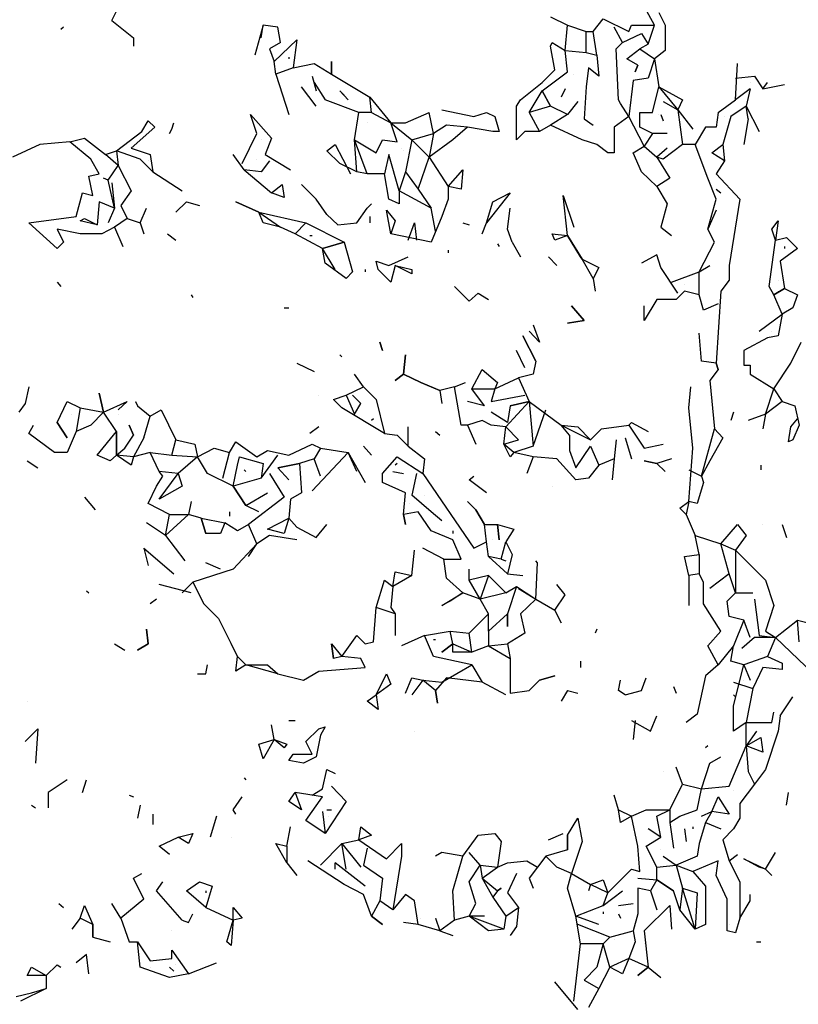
# Model space of a CAD drawing. Extents: x 0.09 to 3.89, y 0.21 to 4.75.
# Tile 3 of 6: x 1.12 to 2.34, y 1.17 to 2.71. Entities that reach past the tile are written whole.
import ezdxf

# ---------------------------------------------------------------- set-up
doc = ezdxf.new("R2010")
doc.units = 0
doc.header["$LTSCALE"] = 0.4
doc.header["$MEASUREMENT"] = 0
doc.layers.get('0').update_dxf_attribs({"color": 9, "linetype": 'CONTINUOUS'})

msp = doc.modelspace()

# ---------------------------------------------------------------- linework, layer by layer
for p, q in [((2.116, 2.703), (2.096, 2.74)), ((1.266, 2.71), (1.276, 2.73)), ((2.123, 2.723), (2.133, 2.703)), ((1.266, 2.71), (1.3, 2.683)), ((1.503, 2.703), (1.49, 2.656)), ((1.5, 2.683), (1.503, 2.703)), ((1.526, 2.7), (1.503, 2.703)), ((1.953, 2.716), (1.98, 2.703)), ((1.976, 2.663), (1.98, 2.703)), ((1.98, 2.703), (2.009, 2.693)), ((2.02, 2.693), (2.036, 2.713)), ((2.036, 2.713), (2.076, 2.693)), ((2.076, 2.693), (2.08, 2.703)), ((2.08, 2.703), (2.116, 2.703)), ((2.106, 2.673), (2.116, 2.703)), ((2.133, 2.703), (2.133, 2.663)), ((1.19, 2.7), (1.186, 2.696)), ((1.53, 2.676), (1.526, 2.7)), ((2.009, 2.66), (2.009, 2.693)), ((2.009, 2.693), (2.02, 2.693)), ((2.026, 2.656), (2.02, 2.693)), ((2.066, 2.676), (2.053, 2.7)), ((2.066, 2.676), (2.096, 2.69)), ((2.096, 2.69), (2.106, 2.673)), ((1.3, 2.683), (1.3, 2.67)), ((1.53, 2.676), (1.513, 2.666)), ((1.52, 2.646), (1.556, 2.68)), ((1.556, 2.68), (1.55, 2.636)), ((1.953, 2.67), (1.956, 2.676)), ((1.956, 2.676), (1.976, 2.663)), ((2.056, 2.666), (2.066, 2.676)), ((2.106, 2.673), (2.093, 2.666)), ((1.513, 2.666), (1.52, 2.646)), ((1.96, 2.633), (1.953, 2.67)), ((1.98, 2.63), (1.976, 2.663)), ((1.976, 2.663), (2.009, 2.66)), ((2.009, 2.66), (2.026, 2.656)), ((2.026, 2.656), (2.029, 2.623)), ((2.06, 2.586), (2.056, 2.666)), ((2.073, 2.65), (2.093, 2.666)), ((2.093, 2.666), (2.116, 2.65)), ((2.133, 2.663), (2.116, 2.65)), ((1.523, 2.626), (1.52, 2.646)), ((1.543, 2.653), (1.543, 2.65)), ((1.55, 2.636), (1.583, 2.643)), ((1.583, 2.643), (1.61, 2.626)), ((1.61, 2.626), (1.61, 2.646)), ((1.61, 2.646), (1.61, 2.626)), ((2.09, 2.64), (2.073, 2.65)), ((2.086, 2.63), (2.09, 2.64)), ((2.09, 2.64), (2.086, 2.63)), ((2.086, 2.63), (2.09, 2.64)), ((2.116, 2.65), (2.106, 2.62)), ((2.116, 2.65), (2.123, 2.606)), ((2.243, 2.586), (2.246, 2.643)), ((1.55, 2.636), (1.523, 2.626)), ((1.523, 2.626), (1.543, 2.563)), ((1.61, 2.626), (1.67, 2.59)), ((1.94, 2.613), (1.96, 2.633)), ((1.94, 2.6), (1.98, 2.63)), ((1.99, 2.626), (1.99, 2.626)), ((2.013, 2.636), (2.009, 2.606)), ((2.029, 2.623), (2.013, 2.636)), ((1.58, 2.623), (1.586, 2.6)), ((1.583, 2.613), (1.6, 2.586)), ((1.906, 2.586), (1.94, 2.613)), ((2.083, 2.616), (2.076, 2.56)), ((2.106, 2.62), (2.083, 2.616)), ((2.243, 2.62), (2.273, 2.623)), ((2.266, 2.613), (2.266, 2.613)), ((2.273, 2.623), (2.286, 2.603)), ((2.286, 2.603), (2.293, 2.613)), ((2.286, 2.603), (2.32, 2.61)), ((1.586, 2.576), (1.563, 2.606)), ((1.63, 2.593), (1.623, 2.6)), ((1.623, 2.6), (1.636, 2.586)), ((1.92, 2.566), (1.94, 2.6)), ((1.94, 2.6), (1.953, 2.576)), ((1.953, 2.576), (1.94, 2.6)), ((1.976, 2.603), (1.97, 2.59)), ((2.009, 2.606), (2.006, 2.556)), ((2.113, 2.566), (2.123, 2.606)), ((2.123, 2.606), (2.153, 2.57)), ((2.123, 2.606), (2.16, 2.586)), ((2.266, 2.603), (2.243, 2.586)), ((2.266, 2.603), (2.26, 2.576)), ((1.653, 2.566), (1.6, 2.586)), ((1.63, 2.593), (1.63, 2.593)), ((1.673, 2.566), (1.67, 2.59)), ((1.67, 2.59), (1.703, 2.55)), ((1.9, 2.576), (1.906, 2.586)), ((1.996, 2.583), (1.98, 2.563)), ((2.063, 2.58), (2.06, 2.586)), ((2.076, 2.56), (2.063, 2.58)), ((2.13, 2.583), (2.153, 2.57)), ((2.16, 2.586), (2.153, 2.57)), ((2.216, 2.566), (2.243, 2.586)), ((1.493, 2.533), (1.483, 2.563)), ((1.483, 2.563), (1.516, 2.526)), ((1.646, 2.523), (1.653, 2.566)), ((1.673, 2.566), (1.653, 2.566)), ((1.673, 2.566), (1.703, 2.55)), ((1.726, 2.55), (1.763, 2.566)), ((1.77, 2.533), (1.763, 2.566)), ((1.783, 2.57), (1.783, 2.57)), ((1.783, 2.57), (1.833, 2.56)), ((1.833, 2.56), (1.853, 2.566)), ((1.853, 2.566), (1.866, 2.56)), ((1.9, 2.523), (1.9, 2.576)), ((1.953, 2.576), (1.92, 2.566)), ((1.92, 2.566), (1.936, 2.536)), ((1.98, 2.563), (1.953, 2.576)), ((1.98, 2.563), (1.953, 2.546)), ((2.093, 2.543), (2.093, 2.566)), ((2.093, 2.566), (2.113, 2.566)), ((2.123, 2.563), (2.123, 2.563)), ((2.126, 2.563), (2.13, 2.553)), ((2.153, 2.57), (2.16, 2.516)), ((2.153, 2.57), (2.176, 2.54)), ((2.216, 2.566), (2.213, 2.543)), ((2.216, 2.566), (2.216, 2.566)), ((2.26, 2.576), (2.236, 2.56)), ((2.263, 2.556), (2.26, 2.576)), ((2.26, 2.576), (2.28, 2.536)), ((1.313, 2.536), (1.323, 2.553)), ((1.323, 2.553), (1.333, 2.543)), ((1.36, 2.54), (1.363, 2.55)), ((1.666, 2.55), (1.666, 2.55)), ((1.713, 2.52), (1.703, 2.55)), ((1.703, 2.55), (1.736, 2.523)), ((1.703, 2.55), (1.726, 2.55)), ((1.866, 2.56), (1.873, 2.536)), ((1.87, 2.55), (1.87, 2.55)), ((2.006, 2.556), (2.02, 2.546)), ((2.076, 2.56), (2.053, 2.543)), ((2.1, 2.513), (2.076, 2.56)), ((2.236, 2.56), (2.223, 2.516)), ((2.226, 2.56), (2.226, 2.56)), ((2.263, 2.556), (2.256, 2.516)), ((1.273, 2.506), (1.313, 2.536)), ((1.333, 2.543), (1.296, 2.51)), ((1.356, 2.533), (1.36, 2.54)), ((1.47, 2.486), (1.493, 2.533)), ((1.736, 2.523), (1.77, 2.533)), ((1.77, 2.533), (1.763, 2.496)), ((1.79, 2.546), (1.77, 2.533)), ((1.823, 2.543), (1.79, 2.546)), ((1.823, 2.543), (1.8, 2.523)), ((1.863, 2.536), (1.823, 2.543)), ((1.873, 2.536), (1.863, 2.536)), ((1.913, 2.536), (1.9, 2.523)), ((1.936, 2.536), (1.913, 2.536)), ((1.953, 2.546), (1.936, 2.536)), ((2.003, 2.523), (1.953, 2.546)), ((2.053, 2.543), (2.053, 2.503)), ((2.113, 2.533), (2.093, 2.543)), ((2.113, 2.533), (2.093, 2.543)), ((2.113, 2.533), (2.1, 2.513)), ((2.136, 2.533), (2.113, 2.533)), ((2.196, 2.543), (2.18, 2.516)), ((2.213, 2.543), (2.196, 2.543)), ((1.153, 2.516), (1.11, 2.496)), ((1.2, 2.52), (1.153, 2.516)), ((1.2, 2.52), (1.223, 2.526)), ((1.233, 2.493), (1.2, 2.52)), ((1.223, 2.526), (1.256, 2.5)), ((1.5, 2.523), (1.5, 2.523)), ((1.516, 2.526), (1.506, 2.5)), ((1.603, 2.506), (1.616, 2.516)), ((1.616, 2.516), (1.64, 2.47)), ((1.666, 2.47), (1.646, 2.523)), ((1.646, 2.523), (1.68, 2.503)), ((1.65, 2.473), (1.646, 2.523)), ((1.68, 2.503), (1.69, 2.523)), ((1.69, 2.523), (1.713, 2.52)), ((1.736, 2.523), (1.726, 2.473)), ((1.763, 2.496), (1.736, 2.523)), ((1.8, 2.523), (1.763, 2.496)), ((2.026, 2.516), (2.003, 2.523)), ((2.043, 2.503), (2.026, 2.516)), ((2.043, 2.503), (2.026, 2.516)), ((2.16, 2.516), (2.13, 2.493)), ((2.18, 2.516), (2.16, 2.516)), ((2.2, 2.463), (2.18, 2.516)), ((2.206, 2.503), (2.223, 2.516)), ((2.223, 2.516), (2.226, 2.49)), ((2.223, 2.516), (2.226, 2.49)), ((1.256, 2.5), (1.273, 2.506)), ((1.31, 2.493), (1.273, 2.506)), ((1.273, 2.506), (1.276, 2.483)), ((1.296, 2.51), (1.326, 2.5)), ((1.623, 2.486), (1.603, 2.506)), ((1.72, 2.51), (1.72, 2.51)), ((1.723, 2.506), (1.723, 2.506)), ((2.053, 2.503), (2.043, 2.503)), ((2.083, 2.503), (2.1, 2.513)), ((2.096, 2.473), (2.083, 2.503)), ((2.1, 2.513), (2.12, 2.496)), ((2.136, 2.51), (2.12, 2.496)), ((2.226, 2.49), (2.206, 2.503)), ((1.246, 2.47), (1.233, 2.493)), ((1.276, 2.483), (1.256, 2.5)), ((1.33, 2.473), (1.31, 2.493)), ((1.323, 2.49), (1.323, 2.49)), ((1.326, 2.5), (1.33, 2.473)), ((1.473, 2.476), (1.456, 2.5)), ((1.493, 2.493), (1.493, 2.493)), ((1.513, 2.49), (1.5, 2.473)), ((1.506, 2.5), (1.546, 2.476)), ((1.65, 2.473), (1.623, 2.486)), ((1.7, 2.5), (1.693, 2.47)), ((1.716, 2.443), (1.7, 2.5)), ((1.746, 2.446), (1.763, 2.496)), ((1.763, 2.496), (1.793, 2.45)), ((2.13, 2.493), (2.12, 2.496)), ((2.12, 2.496), (2.14, 2.463)), ((2.226, 2.49), (2.213, 2.47)), ((1.23, 2.466), (1.246, 2.47)), ((1.26, 2.46), (1.276, 2.483)), ((1.276, 2.483), (1.296, 2.443)), ((1.33, 2.473), (1.376, 2.443)), ((1.5, 2.473), (1.473, 2.476)), ((1.473, 2.476), (1.516, 2.44)), ((1.666, 2.47), (1.65, 2.473)), ((1.693, 2.47), (1.666, 2.47)), ((1.693, 2.47), (1.666, 2.47)), ((1.7, 2.43), (1.693, 2.47)), ((1.726, 2.473), (1.716, 2.443)), ((1.726, 2.473), (1.746, 2.446)), ((1.793, 2.45), (1.816, 2.476)), ((1.816, 2.476), (1.813, 2.446)), ((2.12, 2.45), (2.096, 2.473)), ((2.213, 2.47), (2.25, 2.43)), ((1.236, 2.436), (1.23, 2.466)), ((1.26, 2.46), (1.253, 2.463)), ((1.27, 2.416), (1.26, 2.46)), ((1.266, 2.456), (1.266, 2.456)), ((1.266, 2.456), (1.27, 2.416)), ((2.14, 2.463), (2.12, 2.45)), ((2.213, 2.43), (2.2, 2.463)), ((1.21, 2.403), (1.22, 2.44)), ((1.22, 2.44), (1.236, 2.436)), ((1.296, 2.443), (1.28, 2.42)), ((1.516, 2.44), (1.533, 2.453)), ((1.536, 2.433), (1.516, 2.44)), ((1.533, 2.453), (1.536, 2.433)), ((1.586, 2.43), (1.563, 2.453)), ((1.766, 2.416), (1.716, 2.443)), ((1.716, 2.443), (1.716, 2.423)), ((1.746, 2.446), (1.766, 2.416)), ((1.813, 2.446), (1.793, 2.45)), ((1.793, 2.45), (1.793, 2.43)), ((1.89, 2.44), (1.853, 2.393)), ((1.863, 2.426), (1.89, 2.44)), ((2.12, 2.45), (2.136, 2.423)), ((2.213, 2.446), (2.22, 2.44)), ((1.246, 2.426), (1.243, 2.39)), ((1.27, 2.416), (1.246, 2.426)), ((1.383, 2.426), (1.366, 2.41)), ((1.383, 2.426), (1.403, 2.42)), ((1.496, 2.41), (1.46, 2.426)), ((1.46, 2.426), (1.496, 2.41)), ((1.603, 2.406), (1.586, 2.43)), ((1.716, 2.423), (1.7, 2.43)), ((1.793, 2.43), (1.783, 2.403)), ((1.853, 2.393), (1.863, 2.426)), ((1.98, 2.373), (1.973, 2.436)), ((1.973, 2.436), (1.99, 2.386)), ((2.2, 2.383), (2.213, 2.43)), ((2.25, 2.43), (2.233, 2.326)), ((1.27, 2.416), (1.26, 2.393)), ((1.28, 2.42), (1.29, 2.4)), ((1.31, 2.393), (1.32, 2.416)), ((1.496, 2.41), (1.53, 2.386)), ((1.503, 2.393), (1.496, 2.41)), ((1.496, 2.41), (1.57, 2.393)), ((1.65, 2.393), (1.666, 2.416)), ((1.666, 2.416), (1.673, 2.423)), ((1.703, 2.376), (1.696, 2.413)), ((1.696, 2.413), (1.71, 2.396)), ((1.773, 2.38), (1.766, 2.416)), ((1.886, 2.383), (1.89, 2.416)), ((2.136, 2.423), (2.126, 2.386)), ((2.213, 2.413), (2.2, 2.383)), ((1.136, 2.393), (1.21, 2.403)), ((1.18, 2.353), (1.136, 2.393)), ((1.216, 2.396), (1.223, 2.4)), ((1.243, 2.39), (1.216, 2.396)), ((1.223, 2.4), (1.243, 2.39)), ((1.29, 2.4), (1.27, 2.386)), ((1.29, 2.4), (1.31, 2.393)), ((1.31, 2.393), (1.316, 2.376)), ((1.53, 2.386), (1.503, 2.393)), ((1.57, 2.393), (1.553, 2.376)), ((1.57, 2.393), (1.63, 2.363)), ((1.603, 2.406), (1.603, 2.406)), ((1.603, 2.406), (1.62, 2.39)), ((1.62, 2.39), (1.65, 2.393)), ((1.67, 2.403), (1.67, 2.393)), ((1.71, 2.396), (1.703, 2.376)), ((1.73, 2.366), (1.74, 2.393)), ((1.74, 2.393), (1.743, 2.366)), ((1.783, 2.403), (1.766, 2.363)), ((1.776, 2.396), (1.776, 2.396)), ((1.816, 2.393), (1.826, 2.39)), ((1.846, 2.376), (1.853, 2.393)), ((2.3, 2.383), (2.31, 2.396)), ((2.31, 2.396), (2.306, 2.366)), ((1.216, 2.376), (1.18, 2.383)), ((1.18, 2.383), (1.19, 2.363)), ((1.27, 2.386), (1.25, 2.376)), ((1.27, 2.386), (1.283, 2.356)), ((1.553, 2.376), (1.53, 2.386)), ((1.893, 2.363), (1.886, 2.383)), ((2.126, 2.386), (2.143, 2.373)), ((2.21, 2.363), (2.2, 2.383)), ((2.306, 2.366), (2.3, 2.383)), ((1.19, 2.363), (1.18, 2.353)), ((1.25, 2.376), (1.216, 2.376)), ((1.353, 2.376), (1.366, 2.366)), ((1.596, 2.353), (1.553, 2.376)), ((1.576, 2.373), (1.58, 2.373)), ((1.596, 2.353), (1.63, 2.363)), ((1.63, 2.363), (1.596, 2.353)), ((1.63, 2.363), (1.643, 2.316)), ((1.766, 2.363), (1.703, 2.376)), ((1.893, 2.363), (1.893, 2.363)), ((1.893, 2.363), (1.906, 2.34)), ((1.96, 2.366), (1.956, 2.376)), ((1.956, 2.376), (1.98, 2.373)), ((1.98, 2.373), (1.96, 2.366)), ((2, 2.34), (1.98, 2.373)), ((1.98, 2.373), (2.003, 2.336)), ((2.186, 2.316), (2.21, 2.363)), ((2.296, 2.293), (2.306, 2.366)), ((2.306, 2.366), (2.323, 2.37)), ((2.323, 2.37), (2.34, 2.353)), ((1.616, 2.32), (1.596, 2.353)), ((1.6, 2.33), (1.596, 2.353)), ((1.793, 2.35), (1.793, 2.346)), ((1.87, 2.36), (1.873, 2.356)), ((2.34, 2.353), (2.313, 2.333)), ((2.32, 2.356), (2.32, 2.353)), ((1.683, 2.32), (1.68, 2.333)), ((1.68, 2.333), (1.7, 2.326)), ((1.7, 2.326), (1.73, 2.34)), ((1.95, 2.34), (1.963, 2.326)), ((2.003, 2.336), (2, 2.34)), ((2.02, 2.306), (2.003, 2.336)), ((2.003, 2.336), (2.029, 2.323)), ((2.12, 2.343), (2.096, 2.33)), ((2.126, 2.323), (2.12, 2.343)), ((2.313, 2.333), (2.32, 2.29)), ((1.633, 2.306), (1.6, 2.33)), ((1.643, 2.316), (1.633, 2.306)), ((1.663, 2.32), (1.663, 2.316)), ((1.703, 2.3), (1.683, 2.32)), ((1.71, 2.326), (1.703, 2.3)), ((1.71, 2.326), (1.736, 2.32)), ((1.736, 2.313), (1.71, 2.326)), ((1.736, 2.32), (1.736, 2.313)), ((2.029, 2.323), (2.02, 2.306)), ((2.153, 2.283), (2.126, 2.323)), ((2.143, 2.3), (2.186, 2.316)), ((2.186, 2.316), (2.203, 2.326)), ((2.186, 2.28), (2.186, 2.316)), ((2.233, 2.326), (2.233, 2.303)), ((2.233, 2.326), (2.233, 2.303)), ((1.18, 2.3), (1.186, 2.293)), ((2.02, 2.306), (2.023, 2.286)), ((2.233, 2.303), (2.22, 2.286)), ((2.31, 2.303), (2.31, 2.303)), ((1.826, 2.27), (1.803, 2.293)), ((2.163, 2.286), (2.15, 2.273)), ((2.163, 2.296), (2.163, 2.296)), ((2.186, 2.28), (2.163, 2.286)), ((2.22, 2.286), (2.213, 2.173)), ((2.303, 2.28), (2.296, 2.293)), ((2.303, 2.28), (2.32, 2.29)), ((2.32, 2.29), (2.303, 2.28)), ((2.31, 2.286), (2.31, 2.286)), ((2.32, 2.29), (2.34, 2.28)), ((1.39, 2.28), (1.393, 2.276)), ((1.84, 2.283), (1.826, 2.27)), ((1.84, 2.283), (1.856, 2.273)), ((2.12, 2.273), (2.1, 2.24)), ((2.15, 2.273), (2.12, 2.273)), ((2.193, 2.256), (2.186, 2.28)), ((2.316, 2.25), (2.303, 2.28)), ((2.34, 2.28), (2.333, 2.26)), ((1.536, 2.26), (1.543, 2.26)), ((2.006, 2.24), (1.986, 2.263)), ((1.986, 2.263), (2.006, 2.24)), ((2.1, 2.24), (2.1, 2.263)), ((2.216, 2.266), (2.193, 2.256)), ((2.333, 2.26), (2.316, 2.25)), ((1.98, 2.236), (2.006, 2.24)), ((2.006, 2.24), (1.98, 2.236)), ((2.28, 2.223), (2.316, 2.25)), ((2.316, 2.25), (2.31, 2.216)), ((1.936, 2.206), (1.92, 2.223)), ((1.926, 2.233), (1.936, 2.206)), ((2.3, 2.223), (2.3, 2.223)), ((1.93, 2.176), (1.91, 2.216)), ((1.91, 2.216), (1.93, 2.176)), ((2.19, 2.176), (2.186, 2.22)), ((2.293, 2.213), (2.256, 2.193)), ((2.31, 2.216), (2.293, 2.213)), ((1.69, 2.193), (1.686, 2.206)), ((1.686, 2.206), (1.69, 2.193)), ((1.913, 2.166), (1.9, 2.193)), ((2.256, 2.193), (2.256, 2.17)), ((2.33, 2.173), (2.346, 2.206)), ((1.623, 2.186), (1.626, 2.183)), ((1.723, 2.156), (1.726, 2.186)), ((1.726, 2.186), (1.723, 2.156)), ((1.556, 2.173), (1.583, 2.16)), ((1.83, 2.133), (1.846, 2.163)), ((1.846, 2.163), (1.87, 2.143)), ((1.93, 2.176), (1.926, 2.156)), ((2.213, 2.173), (2.19, 2.176)), ((2.216, 2.163), (2.203, 2.146)), ((2.213, 2.173), (2.216, 2.163)), ((2.216, 2.163), (2.213, 2.173)), ((2.256, 2.17), (2.266, 2.17)), ((2.266, 2.17), (2.266, 2.156)), ((2.303, 2.133), (2.33, 2.173)), ((1.66, 2.136), (1.646, 2.156)), ((1.723, 2.156), (1.71, 2.146)), ((1.71, 2.146), (1.723, 2.156)), ((1.75, 2.143), (1.723, 2.156)), ((1.723, 2.156), (1.75, 2.143)), ((1.866, 2.133), (1.903, 2.15)), ((1.926, 2.156), (1.903, 2.15)), ((1.903, 2.15), (1.92, 2.113)), ((2.203, 2.146), (2.21, 2.07)), ((2.266, 2.156), (2.303, 2.133)), ((1.136, 2.136), (1.13, 2.11)), ((1.633, 2.123), (1.66, 2.136)), ((1.66, 2.136), (1.68, 2.116)), ((1.78, 2.13), (1.75, 2.143)), ((1.75, 2.143), (1.78, 2.13)), ((1.803, 2.136), (1.78, 2.13)), ((1.803, 2.136), (1.82, 2.143)), ((1.813, 2.076), (1.803, 2.136)), ((1.85, 2.106), (1.83, 2.133)), ((1.83, 2.133), (1.866, 2.133)), ((1.866, 2.133), (1.86, 2.113)), ((1.87, 2.143), (1.866, 2.133)), ((2.17, 2.103), (2.173, 2.136)), ((2.29, 2.093), (2.303, 2.133)), ((2.303, 2.133), (2.316, 2.113)), ((1.253, 2.096), (1.246, 2.126)), ((1.246, 2.126), (1.253, 2.096)), ((1.59, 2.123), (1.59, 2.123)), ((1.613, 2.116), (1.633, 2.123)), ((1.626, 2.103), (1.613, 2.116)), ((1.633, 2.123), (1.646, 2.093)), ((1.656, 2.11), (1.643, 2.123)), ((1.68, 2.116), (1.693, 2.063)), ((1.78, 2.13), (1.783, 2.11)), ((1.86, 2.113), (1.913, 2.123)), ((1.13, 2.11), (1.12, 2.096)), ((1.18, 2.08), (1.196, 2.113)), ((1.196, 2.113), (1.216, 2.103)), ((1.216, 2.103), (1.21, 2.066)), ((1.216, 2.103), (1.253, 2.096)), ((1.253, 2.096), (1.29, 2.113)), ((1.29, 2.113), (1.276, 2.1)), ((1.303, 2.113), (1.303, 2.113)), ((1.303, 2.113), (1.306, 2.106)), ((1.306, 2.106), (1.326, 2.09)), ((1.326, 2.09), (1.343, 2.1)), ((1.343, 2.1), (1.366, 2.053)), ((1.693, 2.063), (1.626, 2.103)), ((1.646, 2.093), (1.656, 2.11)), ((1.85, 2.106), (1.823, 2.113)), ((1.85, 2.106), (1.85, 2.106)), ((1.883, 2.073), (1.92, 2.113)), ((1.89, 2.106), (1.886, 2.08)), ((1.89, 2.106), (1.886, 2.08)), ((1.92, 2.113), (1.89, 2.106)), ((1.89, 2.106), (1.92, 2.113)), ((1.92, 2.113), (1.926, 2.043)), ((1.92, 2.113), (1.97, 2.076)), ((1.926, 2.043), (1.946, 2.1)), ((2.176, 2.04), (2.17, 2.103)), ((2.316, 2.113), (2.29, 2.093)), ((2.316, 2.113), (2.336, 2.106)), ((2.336, 2.106), (2.343, 2.076)), ((1.203, 2.093), (1.203, 2.093)), ((1.253, 2.096), (1.233, 2.076)), ((1.273, 2.066), (1.253, 2.096)), ((1.276, 2.093), (1.276, 2.093)), ((1.316, 2.056), (1.326, 2.09)), ((1.676, 2.086), (1.673, 2.083)), ((1.886, 2.08), (1.86, 2.096)), ((2.24, 2.096), (2.236, 2.083)), ((2.29, 2.093), (2.263, 2.083)), ((2.29, 2.093), (2.286, 2.07)), ((2.33, 2.073), (2.34, 2.086)), ((1.136, 2.063), (1.143, 2.076)), ((1.18, 2.08), (1.196, 2.056)), ((1.196, 2.056), (1.18, 2.08)), ((1.233, 2.076), (1.21, 2.066)), ((1.3, 2.06), (1.293, 2.076)), ((1.293, 2.076), (1.3, 2.06)), ((1.59, 2.073), (1.576, 2.063)), ((1.73, 2.043), (1.73, 2.073)), ((1.823, 2.076), (1.813, 2.076)), ((1.846, 2.083), (1.823, 2.076)), ((1.823, 2.076), (1.836, 2.046)), ((1.86, 2.076), (1.846, 2.083)), ((1.883, 2.073), (1.86, 2.076)), ((1.88, 2.046), (1.883, 2.073)), ((1.903, 2.053), (1.883, 2.073)), ((1.983, 2.06), (1.97, 2.076)), ((1.97, 2.076), (2.016, 2.053)), ((1.97, 2.076), (1.996, 2.073)), ((1.996, 2.073), (2.016, 2.053)), ((2.016, 2.053), (2.033, 2.07)), ((2.033, 2.07), (2.076, 2.076)), ((2.076, 2.076), (2.08, 2.08)), ((2.076, 2.076), (2.1, 2.04)), ((2.08, 2.08), (2.106, 2.066)), ((2.19, 1.996), (2.21, 2.07)), ((2.21, 2.07), (2.223, 2.056)), ((2.326, 2.05), (2.33, 2.073)), ((2.343, 2.076), (2.333, 2.053)), ((1.176, 2.033), (1.136, 2.063)), ((1.21, 2.066), (1.196, 2.033)), ((1.243, 2.029), (1.273, 2.066)), ((1.273, 2.029), (1.273, 2.066)), ((1.273, 2.066), (1.273, 2.029)), ((1.286, 2.04), (1.3, 2.06)), ((1.316, 2.056), (1.3, 2.026)), ((1.36, 2.029), (1.366, 2.053)), ((1.366, 2.053), (1.396, 2.046)), ((1.693, 2.063), (1.713, 2.06)), ((1.713, 2.06), (1.73, 2.043)), ((1.773, 2.066), (1.78, 2.06)), ((1.88, 2.046), (1.903, 2.053)), ((1.983, 2.06), (1.983, 2.036)), ((2.056, 2.053), (2.053, 2.023)), ((2.056, 2.053), (2.056, 2.053)), ((2.07, 2.056), (2.07, 2.056)), ((2.07, 2.056), (2.08, 2.023)), ((2.223, 2.056), (2.203, 2.02)), ((2.333, 2.053), (2.326, 2.05)), ((1.273, 2.029), (1.286, 2.04)), ((1.396, 2.046), (1.4, 2.026)), ((1.4, 2.026), (1.426, 2.04)), ((1.4, 2.026), (1.426, 2.04)), ((1.426, 2.04), (1.45, 2.033)), ((1.45, 2.033), (1.46, 2.05)), ((1.46, 2.05), (1.493, 2.026)), ((1.543, 2.029), (1.58, 2.046)), ((1.58, 2.046), (1.593, 2.04)), ((1.593, 2.04), (1.583, 2.023)), ((1.593, 2.04), (1.636, 2.033)), ((1.66, 2.043), (1.673, 2.029)), ((1.73, 2.043), (1.756, 2.023)), ((1.896, 2.033), (1.88, 2.046)), ((1.89, 2.026), (1.88, 2.046)), ((1.926, 2.043), (1.896, 2.033)), ((1.993, 2.009), (2.016, 2.043)), ((2.016, 2.043), (2.029, 2.013)), ((2.1, 2.04), (2.13, 2.046)), ((2.17, 1.956), (2.176, 2.04)), ((1.196, 2.033), (1.176, 2.033)), ((1.263, 2.02), (1.243, 2.029)), ((1.273, 2.029), (1.263, 2.02)), ((1.3, 2.026), (1.273, 2.029)), ((1.296, 2.013), (1.273, 2.029)), ((1.3, 2.026), (1.296, 2.013)), ((1.326, 2.033), (1.3, 2.026)), ((1.34, 2.003), (1.326, 2.033)), ((1.326, 2.033), (1.36, 2.029)), ((1.34, 2.003), (1.326, 2.033)), ((1.36, 2.029), (1.4, 2.026)), ((1.4, 2.026), (1.37, 2)), ((1.416, 2), (1.4, 2.026)), ((1.44, 1.993), (1.45, 2.033)), ((1.463, 2.013), (1.466, 2.026)), ((1.466, 2.026), (1.503, 2.016)), ((1.493, 2.026), (1.51, 2.036)), ((1.5, 1.993), (1.526, 2.029)), ((1.51, 2.036), (1.543, 2.029)), ((1.583, 2.023), (1.56, 2.016)), ((1.636, 2.033), (1.58, 1.973)), ((1.593, 1.996), (1.583, 2.023)), ((1.61, 2.033), (1.61, 2.033)), ((1.65, 2.003), (1.636, 2.033)), ((1.636, 2.033), (1.663, 1.986)), ((1.69, 2), (1.713, 2.026)), ((1.713, 2.026), (1.753, 2)), ((1.756, 2.023), (1.753, 2)), ((1.896, 2.033), (1.89, 2.026)), ((1.926, 2.026), (1.896, 2.033)), ((1.926, 2.026), (1.916, 2)), ((1.963, 2.023), (1.926, 2.026)), ((1.993, 1.99), (1.963, 2.023)), ((1.983, 2.036), (1.993, 2.009)), ((2.053, 2.023), (2.029, 2.013)), ((2.053, 2.023), (2.05, 1.99)), ((2.143, 2.023), (2.12, 2.016)), ((1.133, 2.02), (1.15, 2.009)), ((1.456, 1.98), (1.463, 2.013)), ((1.463, 2.013), (1.463, 2.013)), ((1.503, 2.016), (1.5, 1.993)), ((1.503, 2.016), (1.503, 2.016)), ((1.526, 2.009), (1.56, 2.016)), ((1.56, 2.016), (1.526, 2.009)), ((1.526, 2.009), (1.543, 1.99)), ((1.543, 1.99), (1.526, 2.009)), ((1.56, 2.016), (1.563, 1.97)), ((1.713, 2.016), (1.71, 2.013)), ((2.029, 2.013), (2.013, 1.993)), ((2.12, 2.016), (2.1, 2.02)), ((2.1, 2.02), (2.12, 2.016)), ((2.12, 2.016), (2.133, 2.003)), ((2.203, 2.02), (2.19, 1.996)), ((2.283, 2.013), (2.283, 2.006)), ((1.336, 1.98), (1.346, 1.996)), ((1.37, 2), (1.34, 2.003)), ((1.346, 1.996), (1.34, 2.003)), ((1.34, 1.96), (1.37, 2)), ((1.37, 2), (1.376, 1.98)), ((1.456, 1.98), (1.416, 2)), ((1.5, 1.993), (1.456, 1.98)), ((1.473, 2.006), (1.476, 2.003)), ((1.513, 2), (1.536, 1.963)), ((1.69, 1.986), (1.69, 2)), ((1.706, 2.003), (1.723, 2)), ((1.743, 2), (1.736, 1.966)), ((1.753, 2), (1.833, 1.883)), ((1.826, 1.99), (1.833, 1.996)), ((2.013, 1.993), (1.993, 1.99)), ((2.17, 2.006), (2.19, 1.996)), ((2.19, 1.996), (2.193, 1.986)), ((1.323, 1.953), (1.336, 1.98)), ((1.376, 1.98), (1.34, 1.96)), ((1.456, 1.98), (1.476, 1.95)), ((1.476, 1.95), (1.456, 1.98)), ((1.726, 1.97), (1.69, 1.986)), ((1.853, 1.97), (1.826, 1.99)), ((1.956, 1.98), (1.956, 1.98)), ((2.193, 1.986), (2.183, 1.953)), ((1.223, 1.963), (1.24, 1.943)), ((1.476, 1.95), (1.51, 1.97)), ((1.536, 1.963), (1.48, 1.92)), ((1.563, 1.97), (1.546, 1.96)), ((1.723, 1.936), (1.726, 1.97)), ((1.766, 1.94), (1.736, 1.966)), ((1.756, 1.966), (1.756, 1.966)), ((1.356, 1.936), (1.323, 1.953)), ((1.39, 1.956), (1.386, 1.936)), ((1.496, 1.94), (1.476, 1.95)), ((1.546, 1.96), (1.543, 1.93)), ((1.733, 1.953), (1.733, 1.953)), ((1.836, 1.943), (1.823, 1.956)), ((1.823, 1.956), (1.836, 1.943)), ((2.156, 1.946), (2.17, 1.956)), ((2.166, 1.936), (2.156, 1.946)), ((2.17, 1.956), (2.166, 1.936)), ((2.183, 1.953), (2.17, 1.956)), ((1.35, 1.903), (1.356, 1.936)), ((1.386, 1.936), (1.35, 1.903)), ((1.356, 1.936), (1.386, 1.936)), ((1.406, 1.93), (1.386, 1.936)), ((1.406, 1.93), (1.413, 1.906)), ((1.406, 1.93), (1.443, 1.923)), ((1.413, 1.906), (1.406, 1.93)), ((1.45, 1.94), (1.45, 1.933)), ((1.51, 1.913), (1.543, 1.93)), ((1.543, 1.93), (1.536, 1.906)), ((1.543, 1.93), (1.556, 1.916)), ((1.746, 1.94), (1.723, 1.936)), ((1.723, 1.936), (1.726, 1.92)), ((1.726, 1.92), (1.723, 1.936)), ((1.766, 1.91), (1.746, 1.94)), ((1.783, 1.926), (1.766, 1.94)), ((1.85, 1.92), (1.836, 1.943)), ((1.836, 1.943), (1.85, 1.92)), ((2.166, 1.936), (2.18, 1.903)), ((1.35, 1.903), (1.32, 1.923)), ((1.443, 1.923), (1.436, 1.906)), ((1.463, 1.91), (1.443, 1.923)), ((1.48, 1.92), (1.463, 1.91)), ((1.493, 1.89), (1.48, 1.92)), ((1.556, 1.916), (1.586, 1.9)), ((1.586, 1.9), (1.603, 1.92)), ((1.853, 1.893), (1.85, 1.92)), ((1.85, 1.92), (1.87, 1.92)), ((1.87, 1.92), (1.873, 1.896)), ((1.873, 1.896), (1.87, 1.92)), ((1.87, 1.92), (1.896, 1.913)), ((2.22, 1.89), (2.246, 1.92)), ((2.246, 1.92), (2.26, 1.903)), ((2.286, 1.92), (2.286, 1.92)), ((2.316, 1.92), (2.323, 1.9)), ((1.35, 1.903), (1.38, 1.863)), ((1.436, 1.906), (1.413, 1.906)), ((1.513, 1.903), (1.493, 1.89)), ((1.536, 1.906), (1.51, 1.913)), ((1.556, 1.896), (1.513, 1.903)), ((1.8, 1.896), (1.766, 1.91)), ((1.8, 1.91), (1.8, 1.906)), ((1.896, 1.913), (1.883, 1.893)), ((2.18, 1.903), (2.22, 1.89)), ((2.186, 1.873), (2.18, 1.903)), ((2.26, 1.903), (2.243, 1.88)), ((1.493, 1.89), (1.456, 1.85)), ((1.48, 1.87), (1.493, 1.89)), ((1.813, 1.866), (1.8, 1.896)), ((1.833, 1.883), (1.853, 1.893)), ((1.856, 1.87), (1.853, 1.893)), ((1.863, 1.896), (1.863, 1.896)), ((1.876, 1.866), (1.883, 1.893)), ((1.883, 1.893), (1.893, 1.873)), ((2.233, 1.843), (2.22, 1.89)), ((2.22, 1.89), (2.243, 1.88)), ((1.316, 1.883), (1.363, 1.843)), ((1.316, 1.883), (1.323, 1.856)), ((1.736, 1.84), (1.74, 1.88)), ((1.786, 1.866), (1.753, 1.883)), ((1.876, 1.866), (1.856, 1.87)), ((1.856, 1.87), (1.886, 1.843)), ((1.893, 1.873), (1.886, 1.843)), ((2.163, 1.87), (2.186, 1.873)), ((2.17, 1.84), (2.163, 1.87)), ((2.186, 1.873), (2.186, 1.843)), ((2.243, 1.88), (2.273, 1.85)), ((2.243, 1.88), (2.243, 1.813)), ((1.436, 1.85), (1.413, 1.86)), ((1.79, 1.836), (1.786, 1.866)), ((1.786, 1.866), (1.813, 1.866)), ((1.876, 1.866), (1.883, 1.863)), ((1.933, 1.86), (1.93, 1.863)), ((1.93, 1.803), (1.933, 1.86)), ((1.456, 1.85), (1.393, 1.83)), ((1.706, 1.823), (1.71, 1.846)), ((1.736, 1.84), (1.706, 1.823)), ((1.71, 1.846), (1.736, 1.84)), ((1.826, 1.833), (1.826, 1.85)), ((1.856, 1.84), (1.826, 1.833)), ((1.856, 1.84), (1.843, 1.803)), ((1.856, 1.84), (1.883, 1.813)), ((1.886, 1.843), (1.91, 1.84)), ((2.186, 1.843), (2.17, 1.84)), ((2.17, 1.84), (2.17, 1.793)), ((2.193, 1.83), (2.186, 1.843)), ((2.233, 1.843), (2.203, 1.82)), ((2.243, 1.813), (2.233, 1.843)), ((2.273, 1.85), (2.29, 1.833)), ((1.39, 1.813), (1.34, 1.826)), ((1.376, 1.813), (1.393, 1.83)), ((1.393, 1.83), (1.41, 1.796)), ((1.68, 1.79), (1.693, 1.833)), ((1.693, 1.833), (1.706, 1.823)), ((1.706, 1.823), (1.703, 1.79)), ((1.816, 1.813), (1.79, 1.836)), ((1.843, 1.803), (1.826, 1.833)), ((1.883, 1.813), (1.9, 1.823)), ((1.9, 1.823), (1.886, 1.78)), ((1.9, 1.823), (1.93, 1.803)), ((1.976, 1.81), (1.963, 1.826)), ((2.193, 1.796), (2.193, 1.83)), ((2.29, 1.833), (2.303, 1.793)), ((1.226, 1.816), (1.23, 1.813)), ((1.783, 1.793), (1.816, 1.813)), ((1.816, 1.813), (1.796, 1.8)), ((1.843, 1.803), (1.816, 1.813)), ((1.883, 1.813), (1.843, 1.803)), ((1.903, 1.82), (1.93, 1.803)), ((1.96, 1.786), (1.976, 1.81)), ((2.23, 1.8), (2.243, 1.813)), ((2.243, 1.813), (2.27, 1.813)), ((1.336, 1.803), (1.326, 1.796)), ((1.41, 1.796), (1.433, 1.773)), ((1.433, 1.773), (1.41, 1.796)), ((1.796, 1.8), (1.783, 1.793)), ((1.856, 1.78), (1.843, 1.803)), ((1.93, 1.803), (1.906, 1.78)), ((1.93, 1.803), (1.96, 1.786)), ((2.22, 1.753), (2.193, 1.796)), ((2.233, 1.776), (2.23, 1.8)), ((2.273, 1.803), (2.28, 1.746)), ((2.303, 1.793), (2.29, 1.753)), ((1.676, 1.736), (1.68, 1.79)), ((1.71, 1.78), (1.68, 1.79)), ((1.703, 1.79), (1.71, 1.78)), ((1.71, 1.78), (1.71, 1.746)), ((1.826, 1.75), (1.856, 1.78)), ((1.856, 1.753), (1.856, 1.78)), ((1.886, 1.78), (1.856, 1.753)), ((1.886, 1.78), (1.886, 1.76)), ((1.886, 1.76), (1.886, 1.78)), ((1.906, 1.78), (1.913, 1.75)), ((1.96, 1.786), (1.97, 1.766)), ((1.97, 1.766), (1.96, 1.786)), ((2.256, 1.77), (2.233, 1.776)), ((1.433, 1.773), (1.453, 1.733)), ((2.256, 1.77), (2.24, 1.73)), ((2.266, 1.743), (2.256, 1.77)), ((2.306, 1.743), (2.34, 1.77)), ((2.34, 1.77), (2.37, 1.763)), ((2.343, 1.736), (2.34, 1.77)), ((1.323, 1.733), (1.32, 1.756)), ((1.32, 1.756), (1.323, 1.733)), ((1.626, 1.713), (1.65, 1.746)), ((1.65, 1.746), (1.663, 1.733)), ((1.756, 1.746), (1.72, 1.73)), ((1.756, 1.746), (1.796, 1.753)), ((1.77, 1.713), (1.756, 1.746)), ((1.796, 1.753), (1.826, 1.75)), ((1.8, 1.733), (1.796, 1.753)), ((1.83, 1.72), (1.826, 1.75)), ((1.856, 1.753), (1.856, 1.73)), ((1.913, 1.75), (1.886, 1.733)), ((2.026, 1.756), (2.023, 1.75)), ((2.2, 1.73), (2.22, 1.753)), ((2.28, 1.746), (2.306, 1.743)), ((2.29, 1.753), (2.306, 1.743)), ((1.27, 1.733), (1.286, 1.723)), ((1.323, 1.733), (1.306, 1.723)), ((1.306, 1.723), (1.323, 1.733)), ((1.453, 1.733), (1.463, 1.713)), ((1.463, 1.713), (1.453, 1.733)), ((1.613, 1.71), (1.61, 1.733)), ((1.61, 1.733), (1.626, 1.713)), ((1.61, 1.733), (1.613, 1.71)), ((1.663, 1.733), (1.676, 1.736)), ((1.77, 1.74), (1.773, 1.74)), ((1.8, 1.733), (1.783, 1.72)), ((1.783, 1.72), (1.8, 1.733)), ((1.8, 1.733), (1.83, 1.72)), ((1.8, 1.72), (1.8, 1.733)), ((1.856, 1.73), (1.83, 1.72)), ((1.856, 1.73), (1.886, 1.733)), ((1.856, 1.73), (1.89, 1.71)), ((1.886, 1.733), (1.89, 1.71)), ((2.216, 1.7), (2.2, 1.73)), ((2.24, 1.73), (2.216, 1.7)), ((2.236, 1.706), (2.24, 1.73)), ((2.273, 1.743), (2.253, 1.726)), ((2.306, 1.743), (2.273, 1.743)), ((2.306, 1.743), (2.293, 1.713)), ((2.413, 1.64), (2.306, 1.743)), ((1.83, 1.72), (1.8, 1.72)), ((2.283, 1.72), (2.283, 1.72)), ((1.413, 1.686), (1.416, 1.7)), ((1.46, 1.69), (1.463, 1.713)), ((1.476, 1.7), (1.46, 1.69)), ((1.463, 1.713), (1.476, 1.7)), ((1.476, 1.7), (1.51, 1.7)), ((1.526, 1.686), (1.476, 1.7)), ((1.51, 1.7), (1.526, 1.686)), ((1.626, 1.713), (1.613, 1.71)), ((1.656, 1.71), (1.626, 1.713)), ((1.663, 1.696), (1.656, 1.71)), ((1.83, 1.7), (1.77, 1.713)), ((1.783, 1.673), (1.83, 1.7)), ((1.83, 1.7), (1.846, 1.673)), ((1.89, 1.71), (1.89, 1.656)), ((2, 1.706), (2, 1.696)), ((2.216, 1.7), (2.196, 1.683)), ((2.256, 1.7), (2.236, 1.706)), ((2.24, 1.636), (2.256, 1.7)), ((2.293, 1.713), (2.256, 1.7)), ((2.256, 1.7), (2.266, 1.676)), ((2.293, 1.713), (2.316, 1.703)), ((2.316, 1.703), (2.316, 1.693)), ((1.4, 1.686), (1.413, 1.686)), ((1.526, 1.686), (1.566, 1.676)), ((1.566, 1.676), (1.59, 1.69)), ((1.59, 1.69), (1.663, 1.696)), ((1.68, 1.653), (1.696, 1.686)), ((1.696, 1.686), (1.703, 1.67)), ((1.936, 1.676), (1.96, 1.683)), ((1.96, 1.683), (1.936, 1.676)), ((2.196, 1.683), (2.183, 1.623)), ((2.286, 1.696), (2.27, 1.663)), ((2.316, 1.693), (2.286, 1.696)), ((1.703, 1.67), (1.68, 1.653)), ((1.726, 1.656), (1.736, 1.68)), ((1.736, 1.68), (1.753, 1.676)), ((1.753, 1.676), (1.736, 1.653)), ((1.753, 1.676), (1.783, 1.673)), ((1.773, 1.66), (1.753, 1.676)), ((1.79, 1.68), (1.773, 1.66)), ((1.846, 1.673), (1.79, 1.68)), ((1.883, 1.653), (1.846, 1.673)), ((1.92, 1.66), (1.936, 1.676)), ((2.06, 1.66), (2.063, 1.676)), ((2.096, 1.66), (2.103, 1.68)), ((2.24, 1.673), (2.27, 1.663)), ((2.256, 1.676), (2.256, 1.676)), ((1.666, 1.643), (1.68, 1.653)), ((1.68, 1.653), (1.683, 1.63)), ((1.773, 1.66), (1.776, 1.64)), ((1.776, 1.64), (1.773, 1.66)), ((1.89, 1.656), (1.92, 1.66)), ((1.98, 1.66), (1.97, 1.643)), ((1.98, 1.66), (1.996, 1.656)), ((2.07, 1.653), (2.06, 1.66)), ((2.07, 1.653), (2.096, 1.66)), ((2.146, 1.666), (2.15, 1.656)), ((2.24, 1.653), (2.243, 1.65)), ((2.27, 1.663), (2.26, 1.61)), ((1.133, 1.643), (1.133, 1.643)), ((1.683, 1.63), (1.666, 1.643)), ((2.313, 1.62), (2.333, 1.65)), ((2.183, 1.623), (2.166, 1.61)), ((2.24, 1.596), (2.24, 1.636)), ((2.3, 1.61), (2.303, 1.626)), ((1.52, 1.583), (1.516, 1.606)), ((1.543, 1.613), (1.553, 1.613)), ((2.08, 1.613), (2.11, 1.596)), ((2.086, 1.613), (2.083, 1.583)), ((2.11, 1.596), (2.12, 1.62)), ((2.26, 1.61), (2.24, 1.596)), ((2.26, 1.573), (2.26, 1.61)), ((2.26, 1.61), (2.3, 1.61)), ((2.313, 1.62), (2.31, 1.596)), ((1.15, 1.6), (1.13, 1.58)), ((1.15, 1.6), (1.146, 1.546)), ((1.57, 1.58), (1.59, 1.6)), ((1.593, 1.59), (1.586, 1.556)), ((1.59, 1.6), (1.6, 1.603)), ((1.6, 1.603), (1.593, 1.59)), ((1.74, 1.596), (1.74, 1.596)), ((2.276, 1.596), (2.26, 1.573)), ((2.31, 1.596), (2.29, 1.536)), ((2.3, 1.59), (2.3, 1.59)), ((1.496, 1.576), (1.52, 1.583)), ((1.503, 1.553), (1.496, 1.576)), ((1.52, 1.583), (1.503, 1.553)), ((1.52, 1.583), (1.54, 1.576)), ((1.536, 1.57), (1.52, 1.583)), ((1.54, 1.576), (1.536, 1.57)), ((1.58, 1.56), (1.57, 1.58)), ((2.26, 1.573), (2.283, 1.586)), ((2.283, 1.586), (2.286, 1.563)), ((1.543, 1.55), (1.55, 1.56)), ((1.55, 1.56), (1.58, 1.56)), ((2.2, 1.573), (2.196, 1.57)), ((2.233, 1.51), (2.26, 1.573)), ((2.286, 1.563), (2.26, 1.573)), ((2.26, 1.573), (2.263, 1.533)), ((1.566, 1.546), (1.543, 1.55)), ((1.586, 1.556), (1.566, 1.546)), ((2.19, 1.506), (2.203, 1.546)), ((2.203, 1.546), (2.22, 1.556)), ((1.596, 1.506), (1.603, 1.536)), ((1.603, 1.536), (1.616, 1.53)), ((2.13, 1.533), (2.13, 1.533)), ((2.16, 1.513), (2.15, 1.54)), ((2.263, 1.533), (2.273, 1.513)), ((2.29, 1.536), (2.273, 1.513)), ((1.196, 1.52), (1.166, 1.5)), ((1.22, 1.5), (1.226, 1.52)), ((1.473, 1.523), (1.476, 1.52)), ((2.14, 1.473), (2.16, 1.513)), ((2.16, 1.513), (2.19, 1.506)), ((2.273, 1.513), (2.25, 1.483)), ((1.166, 1.5), (1.166, 1.476)), ((1.543, 1.486), (1.553, 1.5)), ((1.596, 1.493), (1.553, 1.5)), ((1.553, 1.5), (1.563, 1.473)), ((1.58, 1.496), (1.596, 1.506)), ((1.61, 1.51), (1.633, 1.486)), ((2.183, 1.473), (2.19, 1.506)), ((2.19, 1.506), (2.233, 1.51)), ((2.24, 1.503), (2.24, 1.503)), ((2.323, 1.48), (2.326, 1.5)), ((1.293, 1.496), (1.3, 1.493)), ((1.456, 1.473), (1.47, 1.493)), ((1.563, 1.473), (1.543, 1.486)), ((1.57, 1.456), (1.596, 1.493)), ((1.633, 1.486), (1.6, 1.436)), ((2.06, 1.473), (2.053, 1.496)), ((2.206, 1.47), (2.216, 1.493)), ((2.216, 1.493), (2.233, 1.466)), ((2.25, 1.483), (2.25, 1.46)), ((1.14, 1.48), (1.146, 1.476)), ((1.31, 1.48), (1.306, 1.46)), ((1.46, 1.466), (1.456, 1.473)), ((1.596, 1.47), (1.6, 1.436)), ((1.603, 1.473), (1.61, 1.473)), ((2.06, 1.473), (2.08, 1.463)), ((2.063, 1.453), (2.06, 1.473)), ((2.08, 1.463), (2.103, 1.473)), ((2.103, 1.473), (2.14, 1.473)), ((2.12, 1.463), (2.14, 1.473)), ((2.14, 1.473), (2.14, 1.453)), ((2.156, 1.463), (2.183, 1.473)), ((2.19, 1.463), (2.206, 1.47)), ((2.206, 1.47), (2.196, 1.453)), ((2.233, 1.466), (2.206, 1.47)), ((1.33, 1.466), (1.33, 1.45)), ((1.43, 1.463), (1.42, 1.43)), ((1.6, 1.436), (1.57, 1.456)), ((1.606, 1.463), (1.606, 1.463)), ((1.98, 1.433), (1.996, 1.46)), ((1.996, 1.46), (2.003, 1.423)), ((2.08, 1.463), (2.063, 1.453)), ((2.09, 1.416), (2.08, 1.463)), ((2.126, 1.43), (2.12, 1.463)), ((2.14, 1.453), (2.156, 1.463)), ((2.14, 1.453), (2.146, 1.413)), ((2.196, 1.453), (2.186, 1.42)), ((2.196, 1.453), (2.22, 1.443)), ((2.25, 1.46), (2.24, 1.443)), ((1.37, 1.43), (1.393, 1.436)), ((1.393, 1.436), (1.386, 1.42)), ((1.54, 1.416), (1.546, 1.446)), ((1.653, 1.426), (1.656, 1.446)), ((1.656, 1.446), (1.673, 1.433)), ((1.84, 1.433), (1.866, 1.436)), ((1.866, 1.436), (1.876, 1.423)), ((1.95, 1.426), (1.973, 1.436)), ((2.126, 1.43), (2.106, 1.443)), ((2.163, 1.443), (2.166, 1.423)), ((2.176, 1.446), (2.176, 1.443)), ((2.24, 1.443), (2.223, 1.426)), ((1.34, 1.416), (1.37, 1.43)), ((1.386, 1.42), (1.37, 1.43)), ((1.453, 1.43), (1.453, 1.43)), ((1.626, 1.42), (1.653, 1.426)), ((1.673, 1.433), (1.653, 1.426)), ((1.653, 1.426), (1.696, 1.396)), ((1.816, 1.4), (1.84, 1.433)), ((1.876, 1.423), (1.87, 1.383)), ((1.98, 1.41), (1.98, 1.433)), ((1.98, 1.433), (1.98, 1.41)), ((2.003, 1.423), (1.986, 1.373)), ((2.103, 1.416), (2.126, 1.43)), ((2.223, 1.426), (2.233, 1.393)), ((1.356, 1.403), (1.34, 1.416)), ((1.54, 1.39), (1.523, 1.42)), ((1.523, 1.42), (1.54, 1.416)), ((1.54, 1.416), (1.54, 1.39)), ((1.593, 1.386), (1.626, 1.42)), ((1.633, 1.38), (1.626, 1.42)), ((1.626, 1.42), (1.656, 1.383)), ((1.666, 1.413), (1.66, 1.386)), ((1.666, 1.413), (1.66, 1.386)), ((1.696, 1.396), (1.72, 1.42)), ((1.72, 1.42), (1.72, 1.4)), ((1.783, 1.406), (1.773, 1.4)), ((1.816, 1.4), (1.783, 1.406)), ((1.843, 1.386), (1.826, 1.406)), ((1.98, 1.41), (1.946, 1.4)), ((2.093, 1.376), (2.09, 1.416)), ((2.12, 1.383), (2.103, 1.416)), ((2.126, 1.41), (2.126, 1.41)), ((2.186, 1.42), (2.183, 1.4)), ((2.29, 1.38), (2.306, 1.406)), ((1.356, 1.403), (1.356, 1.403)), ((1.54, 1.39), (1.556, 1.37)), ((1.63, 1.356), (1.573, 1.393)), ((1.616, 1.38), (1.616, 1.39)), ((1.663, 1.353), (1.616, 1.39)), ((1.72, 1.4), (1.706, 1.316)), ((1.8, 1.346), (1.816, 1.4)), ((1.87, 1.383), (1.886, 1.39)), ((1.886, 1.39), (1.916, 1.393)), ((1.916, 1.393), (1.933, 1.383)), ((1.946, 1.4), (1.933, 1.383)), ((1.963, 1.383), (1.946, 1.4)), ((2.13, 1.4), (2.15, 1.386)), ((2.183, 1.4), (2.15, 1.386)), ((2.216, 1.393), (2.176, 1.376)), ((2.213, 1.37), (2.216, 1.393)), ((2.233, 1.393), (2.246, 1.403)), ((2.233, 1.393), (2.25, 1.36)), ((2.28, 1.383), (2.256, 1.396)), ((2.256, 1.396), (2.256, 1.396)), ((2.256, 1.396), (2.29, 1.38)), ((1.66, 1.386), (1.69, 1.366)), ((1.826, 1.36), (1.843, 1.386)), ((1.843, 1.386), (1.846, 1.366)), ((1.843, 1.386), (1.87, 1.383)), ((1.846, 1.366), (1.87, 1.383)), ((1.933, 1.383), (1.92, 1.366)), ((1.986, 1.373), (1.963, 1.383)), ((2.043, 1.343), (2.08, 1.38)), ((2.08, 1.38), (2.093, 1.376)), ((2.12, 1.383), (2.15, 1.386)), ((2.12, 1.363), (2.12, 1.383)), ((2.15, 1.386), (2.16, 1.35)), ((2.15, 1.386), (2.176, 1.376)), ((2.176, 1.376), (2.196, 1.353)), ((2.29, 1.38), (2.28, 1.383)), ((2.29, 1.38), (2.3, 1.37)), ((1.3, 1.366), (1.313, 1.373)), ((1.316, 1.333), (1.3, 1.366)), ((1.336, 1.346), (1.346, 1.36)), ((1.383, 1.346), (1.403, 1.36)), ((1.403, 1.36), (1.423, 1.353)), ((1.69, 1.366), (1.686, 1.33)), ((1.836, 1.326), (1.826, 1.36)), ((1.846, 1.366), (1.863, 1.336)), ((1.846, 1.366), (1.87, 1.346)), ((1.9, 1.373), (1.886, 1.343)), ((1.92, 1.366), (1.926, 1.35)), ((1.98, 1.35), (1.986, 1.373)), ((1.986, 1.373), (2.016, 1.356)), ((2.016, 1.356), (2.036, 1.363)), ((2.036, 1.363), (2.043, 1.343)), ((2.09, 1.366), (2.12, 1.363)), ((2.12, 1.363), (2.11, 1.346)), ((2.12, 1.363), (2.146, 1.346)), ((2.146, 1.346), (2.12, 1.363)), ((2.23, 1.333), (2.213, 1.37)), ((2.25, 1.36), (2.25, 1.303)), ((1.376, 1.3), (1.336, 1.346)), ((1.413, 1.32), (1.383, 1.346)), ((1.423, 1.353), (1.413, 1.32)), ((1.413, 1.346), (1.413, 1.343)), ((1.66, 1.34), (1.63, 1.356)), ((1.803, 1.3), (1.8, 1.346)), ((1.87, 1.346), (1.863, 1.336)), ((1.87, 1.346), (1.876, 1.35)), ((1.876, 1.35), (1.87, 1.346)), ((1.886, 1.343), (1.903, 1.32)), ((1.993, 1.306), (1.98, 1.35)), ((2.016, 1.356), (2.013, 1.346)), ((2.043, 1.343), (2.016, 1.356)), ((2.036, 1.323), (2.066, 1.346)), ((2.036, 1.323), (2.043, 1.343)), ((2.11, 1.346), (2.09, 1.35)), ((2.09, 1.35), (2.09, 1.31)), ((2.11, 1.346), (2.12, 1.316)), ((2.156, 1.316), (2.146, 1.346)), ((2.16, 1.35), (2.156, 1.316)), ((2.16, 1.35), (2.183, 1.343)), ((2.18, 1.286), (2.16, 1.35)), ((2.183, 1.343), (2.18, 1.286)), ((2.196, 1.353), (2.196, 1.293)), ((1.316, 1.333), (1.28, 1.303)), ((1.673, 1.306), (1.66, 1.34)), ((1.686, 1.33), (1.673, 1.306)), ((1.706, 1.316), (1.686, 1.33)), ((1.726, 1.34), (1.706, 1.316)), ((1.74, 1.33), (1.726, 1.34)), ((1.746, 1.293), (1.74, 1.33)), ((1.863, 1.336), (1.883, 1.306)), ((2.23, 1.283), (2.23, 1.333)), ((2.25, 1.303), (2.266, 1.33)), ((2.266, 1.33), (2.266, 1.34)), ((1.183, 1.326), (1.19, 1.32)), ((1.216, 1.303), (1.223, 1.323)), ((1.223, 1.323), (1.236, 1.293)), ((1.28, 1.303), (1.266, 1.326)), ((1.413, 1.32), (1.456, 1.3)), ((1.456, 1.3), (1.456, 1.32)), ((1.456, 1.32), (1.47, 1.303)), ((1.826, 1.306), (1.836, 1.326)), ((1.883, 1.306), (1.903, 1.32)), ((1.903, 1.32), (1.9, 1.29)), ((1.993, 1.306), (2.036, 1.323)), ((2.036, 1.313), (2.036, 1.31)), ((2.06, 1.323), (2.083, 1.326)), ((2.14, 1.323), (2.1, 1.283)), ((2.14, 1.323), (2.143, 1.286)), ((2.18, 1.286), (2.156, 1.316)), ((1.216, 1.303), (1.203, 1.286)), ((1.236, 1.293), (1.216, 1.303)), ((1.28, 1.303), (1.293, 1.266)), ((1.376, 1.3), (1.386, 1.296)), ((1.386, 1.296), (1.393, 1.31)), ((1.446, 1.266), (1.456, 1.3)), ((1.456, 1.3), (1.453, 1.26)), ((1.47, 1.303), (1.456, 1.3)), ((1.673, 1.306), (1.69, 1.293)), ((1.69, 1.293), (1.673, 1.306)), ((1.75, 1.303), (1.75, 1.303)), ((1.773, 1.303), (1.773, 1.303)), ((1.773, 1.303), (1.78, 1.283)), ((1.803, 1.3), (1.78, 1.283)), ((1.826, 1.306), (1.803, 1.3)), ((1.856, 1.283), (1.826, 1.306)), ((1.85, 1.306), (1.826, 1.306)), ((1.88, 1.286), (1.826, 1.306)), ((1.883, 1.306), (1.88, 1.286)), ((1.883, 1.306), (1.88, 1.286)), ((2.029, 1.293), (1.993, 1.306)), ((2, 1.263), (1.993, 1.306)), ((2.06, 1.31), (2.063, 1.303)), ((2.09, 1.31), (2.083, 1.283)), ((2.25, 1.303), (2.243, 1.28)), ((1.236, 1.293), (1.236, 1.273)), ((1.236, 1.273), (1.236, 1.293)), ((1.36, 1.283), (1.36, 1.283)), ((1.746, 1.293), (1.723, 1.296)), ((1.78, 1.283), (1.746, 1.293)), ((1.78, 1.283), (1.8, 1.276)), ((1.88, 1.286), (1.856, 1.283)), ((1.9, 1.29), (1.89, 1.276)), ((2.046, 1.273), (1.996, 1.293)), ((2.046, 1.273), (2.083, 1.283)), ((2.083, 1.283), (2.086, 1.266)), ((2.1, 1.283), (2.106, 1.226)), ((2.196, 1.293), (2.18, 1.286)), ((2.243, 1.28), (2.23, 1.283)), ((2.233, 1.293), (2.233, 1.293)), ((1.236, 1.273), (1.263, 1.266)), ((1.293, 1.266), (1.306, 1.266)), ((1.31, 1.226), (1.306, 1.266)), ((1.306, 1.266), (1.326, 1.236)), ((1.453, 1.26), (1.446, 1.266)), ((2.036, 1.263), (2.046, 1.273)), ((2.053, 1.27), (2.053, 1.27)), ((2.086, 1.266), (2.076, 1.24)), ((2.086, 1.266), (2.076, 1.24)), ((2.276, 1.266), (2.283, 1.266)), ((1.36, 1.24), (1.36, 1.253)), ((1.36, 1.253), (1.386, 1.216)), ((1.99, 1.173), (2, 1.263)), ((2.036, 1.263), (2, 1.263)), ((2.036, 1.263), (2.026, 1.226)), ((2.046, 1.226), (2.036, 1.263)), ((2.1, 1.263), (2.1, 1.263)), ((1.226, 1.246), (1.21, 1.233)), ((1.23, 1.216), (1.226, 1.246)), ((1.326, 1.236), (1.36, 1.24)), ((2.076, 1.24), (2.046, 1.226)), ((2.076, 1.24), (2.066, 1.216)), ((2.106, 1.226), (2.076, 1.24)), ((1.133, 1.213), (1.14, 1.226)), ((1.14, 1.226), (1.163, 1.213)), ((1.18, 1.23), (1.163, 1.213)), ((1.18, 1.23), (1.186, 1.226)), ((1.356, 1.21), (1.31, 1.226)), ((1.326, 1.226), (1.326, 1.226)), ((1.356, 1.226), (1.363, 1.22)), ((1.366, 1.23), (1.366, 1.23)), ((1.386, 1.216), (1.43, 1.233)), ((2.026, 1.226), (2.006, 1.206)), ((2.046, 1.226), (2.029, 1.193)), ((2.066, 1.216), (2.046, 1.226)), ((2.106, 1.226), (2.09, 1.213)), ((2.09, 1.213), (2.106, 1.226)), ((2.106, 1.226), (2.126, 1.21)), ((1.163, 1.213), (1.133, 1.213)), ((1.163, 1.213), (1.163, 1.193)), ((1.386, 1.216), (1.356, 1.21)), ((2.006, 1.206), (2.029, 1.193)), ((1.163, 1.193), (1.123, 1.173)), ((1.14, 1.186), (1.163, 1.193)), ((1.996, 1.16), (1.96, 1.203)), ((2.029, 1.193), (2.013, 1.163)), ((1.116, 1.18), (1.14, 1.186))]:
    msp.add_line(p, q)

doc.saveas('drawing.dxf')
